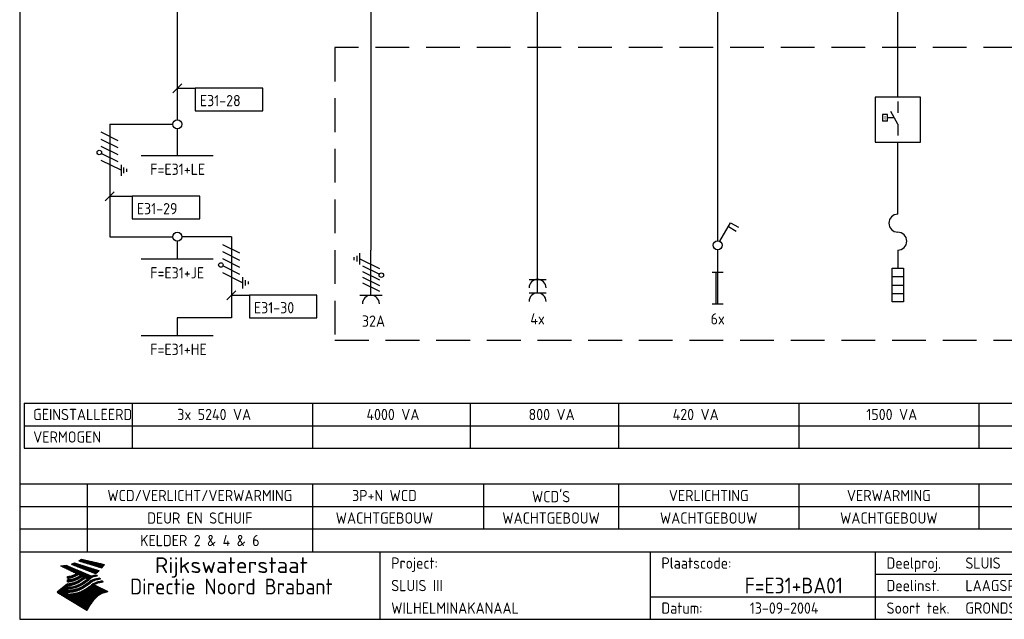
# Model space of a CAD drawing. Extents: x 10 to 411, y 10 to 290.
# Tile 1 of 3: x 10 to 229, y 10 to 143. Entities that reach past the tile are written whole.
import ezdxf
from ezdxf.enums import TextEntityAlignment as Align

# ---------------------------------------------------------------- set-up
doc = ezdxf.new("R2010")
doc.units = 0
doc.header["$LTSCALE"] = 15
doc.header["$MEASUREMENT"] = 0
doc.linetypes.add('DASHED', pattern=[0.75, 0.5, -0.25])
doc.layers.get('0').update_dxf_attribs({"linetype": 'CONTINUOUS'})
for name, color, linetype in [('0-25', 7, 'CONTINUOUS'), ('0-35', 2, 'CONTINUOUS'), ('0-50', 3, 'CONTINUOUS'), ('B-25', 7, 'CONTINUOUS'), ('S-25', 7, 'CONTINUOUS'), ('S-70', 5, 'CONTINUOUS')]:
    doc.layers.add(name, color=color, linetype=linetype)
doc.styles.add('BURO-018', font='BUROFONT.shx', dxfattribs={"height": 90})
doc.styles.add('ISO', font='iso.shx')
doc.styles.get("Standard").update_dxf_attribs({"font": 'iso.shx'})

# ---------------------------------------------------------------- blocks, each defined once
blk = doc.blocks.new('KADERA3')
at = {"layer": '0-25'}
for p, q in [((410, 35), (10, 35)), ((410, 30), (10, 30)), ((200, 20), (275, 20)), ((150, 15), (335, 15))]:
    blk.add_line(p, q, dxfattribs=at)
at = {"layer": '0-25', "color": 7}
for p, q in [((19.1, 21.89), (25.12, 19)), ((19.1, 21.89), (25.12, 19)), ((19.74, 21.92), (20.56, 21.92)), ((20.25, 21.97), (20.43, 21.97)), ((20.38, 21.99), (26.02, 19.59)), ((20.38, 21.99), (26.02, 19.59)), ((21.47, 22.25), (26.83, 20.19)), ((21.47, 22.25), (26.83, 20.19)), ((21.49, 22.25), (23.07, 22.25)), ((21.6, 22.2), (23.25, 22.2)), ((21.65, 22.31), (22.89, 22.31)), ((21.75, 22.14), (23.42, 22.14)), ((21.8, 22.37), (22.71, 22.37)), ((21.9, 22.08), (23.6, 22.08)), ((21.94, 22.42), (22.53, 22.42)), ((22.04, 22.03), (23.78, 22.03)), ((22.06, 22.48), (22.36, 22.48)), ((22.18, 22.53), (27.65, 20.8)), ((22.18, 22.53), (27.65, 20.8)), ((22.19, 21.97), (23.96, 21.97)), ((22.34, 21.92), (24.13, 21.92)), ((23.14, 22.99), (28.22, 21.46)), ((23.14, 22.99), (28.22, 21.46)), ((23.15, 22.98), (25.33, 22.98)), ((23.23, 23.04), (25.09, 23.04)), ((23.32, 23.1), (24.84, 23.1)), ((23.34, 22.93), (25.57, 22.93)), ((23.4, 23.15), (24.6, 23.15)), ((23.49, 23.21), (24.36, 23.21)), ((23.52, 22.87), (25.81, 22.87)), ((23.57, 23.27), (24.12, 23.27)), ((23.64, 23.32), (23.87, 23.32)), ((23.7, 23.36), (28.82, 22.17)), ((23.7, 23.36), (28.82, 22.17)), ((23.71, 22.82), (26.06, 22.82)), ((23.9, 22.76), (26.3, 22.76)), ((24.09, 22.7), (26.54, 22.7)), ((24.27, 22.65), (26.78, 22.65)), ((24.46, 22.59), (27.03, 22.59)), ((24.65, 22.53), (27.27, 22.53)), ((24.84, 22.48), (27.51, 22.48)), ((25.02, 22.42), (27.75, 22.42)), ((25.21, 22.37), (28, 22.37)), ((25.4, 22.31), (28.24, 22.31)), ((25.58, 22.25), (28.48, 22.25)), ((25.77, 22.2), (28.72, 22.2)), ((25.96, 22.14), (28.79, 22.14)), ((26.15, 22.08), (28.75, 22.08)), ((26.33, 22.03), (28.71, 22.03)), ((26.52, 21.97), (28.66, 21.97)), ((26.71, 21.92), (28.62, 21.92)), ((19.17, 21.86), (20.7, 21.86)), ((19.29, 21.8), (20.83, 21.8)), ((19.4, 21.75), (20.96, 21.75)), ((19.52, 21.69), (21.09, 21.69)), ((19.64, 21.63), (21.22, 21.63)), ((19.75, 21.58), (21.36, 21.58)), ((19.87, 21.52), (21.49, 21.52)), ((19.99, 21.47), (21.62, 21.47)), ((20.11, 21.41), (21.75, 21.41)), ((20.22, 21.35), (21.88, 21.35)), ((20.34, 21.3), (22.02, 21.3)), ((20.46, 21.24), (22.15, 21.24)), ((20.57, 21.18), (22.28, 21.18)), ((20.69, 21.13), (22.41, 21.13)), ((20.81, 21.07), (22.55, 21.07)), ((20.92, 21.02), (22.68, 21.02)), ((21.04, 20.96), (22.81, 20.96)), ((21.16, 20.9), (22.94, 20.9)), ((21.27, 20.85), (23.07, 20.85)), ((21.39, 20.79), (23.21, 20.79)), ((21.51, 20.73), (23.34, 20.73)), ((21.62, 19.72), (22.59, 19.72)), ((21.63, 20.68), (23.47, 20.68)), ((21.74, 20.62), (23.6, 20.62)), ((21.8, 19.78), (22.69, 19.78)), ((21.86, 20.57), (23.73, 20.57)), ((21.96, 19.83), (22.79, 19.83)), ((21.98, 20.51), (23.87, 20.51)), ((22.09, 20.45), (24, 20.45)), ((22.11, 19.89), (22.89, 19.89)), ((22.21, 20.4), (24.13, 20.4)), ((22.24, 19.95), (22.99, 19.95)), ((22.33, 20.34), (24.26, 20.34)), ((22.37, 20), (23.08, 20)), ((22.44, 20.28), (24.4, 20.28)), ((22.48, 21.86), (24.31, 21.86)), ((22.49, 20.06), (23.04, 20.06)), ((22.56, 20.23), (24.53, 20.23)), ((22.61, 20.12), (22.93, 20.12)), ((22.63, 21.8), (24.49, 21.8)), ((22.68, 20.17), (24.66, 20.17)), ((22.71, 20.17), (22.82, 20.17)), ((23.11, 20.02), (22.77, 20.2)), ((23.11, 20.02), (22.77, 20.2)), ((22.78, 21.75), (24.67, 21.75)), ((22.79, 20.12), (24.79, 20.12)), ((22.91, 20.06), (24.92, 20.06)), ((22.92, 21.69), (24.85, 21.69)), ((23.03, 20), (25.06, 20)), ((23.07, 21.63), (25.02, 21.63)), ((23.15, 19.95), (25.19, 19.95)), ((23.22, 21.58), (25.2, 21.58)), ((23.26, 19.89), (25.32, 19.89)), ((23.36, 21.52), (25.38, 21.52)), ((23.38, 19.83), (25.45, 19.83)), ((23.45, 19.7), (23.58, 19.79)), ((23.45, 19.7), (23.58, 19.79)), ((23.48, 19.72), (23.7, 19.72)), ((23.5, 19.78), (25.58, 19.78)), ((23.51, 21.47), (25.56, 21.47)), ((23.56, 19.78), (23.59, 19.78)), ((23.58, 19.79), (23.9, 19.62)), ((23.58, 19.79), (23.9, 19.62)), ((23.61, 19.72), (25.72, 19.72)), ((23.66, 21.41), (25.74, 21.41)), ((23.8, 21.35), (25.91, 21.35)), ((23.95, 21.3), (26.09, 21.3)), ((24.09, 21.24), (26.27, 21.24)), ((24.24, 21.18), (26.45, 21.18)), ((24.39, 21.13), (26.62, 21.13)), ((24.53, 21.07), (26.8, 21.07)), ((24.68, 21.02), (26.98, 21.02)), ((24.83, 20.96), (27.16, 20.96)), ((24.97, 20.9), (27.34, 20.9)), ((25.12, 20.85), (27.51, 20.85)), ((25.27, 20.79), (27.63, 20.79)), ((25.41, 20.73), (27.57, 20.73)), ((25.56, 20.68), (27.51, 20.68)), ((25.71, 20.62), (27.44, 20.62)), ((25.85, 20.57), (27.37, 20.57)), ((26, 20.51), (27.29, 20.51)), ((26.15, 20.45), (27.22, 20.45)), ((26.29, 20.4), (27.14, 20.4)), ((26.44, 20.34), (27.06, 20.34)), ((26.44, 19.72), (27.18, 19.72)), ((26.59, 20.28), (26.97, 20.28)), ((26.73, 20.23), (26.89, 20.23)), ((26.9, 21.86), (28.57, 21.86)), ((27.08, 21.8), (28.52, 21.8)), ((27.13, 19.78), (27.25, 19.64)), ((27.13, 19.78), (27.25, 19.64)), ((27.27, 21.75), (28.48, 21.75)), ((27.46, 21.69), (28.43, 21.69)), ((27.65, 21.63), (28.38, 21.63)), ((27.83, 21.58), (28.33, 21.58)), ((28.02, 21.52), (28.28, 21.52)), ((28.21, 21.47), (28.22, 21.47)), ((20.58, 17.88), (18.3, 16)), ((20.58, 17.88), (18.3, 16)), ((20.15, 17.53), (21.26, 17.53)), ((20.22, 17.58), (21.51, 17.58)), ((20.29, 17.64), (21.72, 17.64)), ((20.35, 17.7), (21.9, 17.7)), ((20.42, 17.75), (22.07, 17.75)), ((20.49, 17.81), (22.22, 17.81)), ((20.56, 17.87), (22.36, 17.87)), ((20.6, 19.11), (20.58, 19.51)), ((20.6, 19.11), (20.58, 19.51)), ((20.58, 19.5), (22.09, 19.5)), ((20.58, 19.44), (21.95, 19.44)), ((20.59, 19.38), (21.79, 19.38)), ((20.59, 19.33), (21.62, 19.33)), ((20.59, 19.27), (21.42, 19.27)), ((20.6, 19.22), (21.2, 19.22)), ((20.6, 19.16), (20.93, 19.16)), ((20.6, 19.11), (20.69, 19.12)), ((20.6, 19.11), (20.69, 19.12)), ((20.6, 18.79), (20.77, 18.81)), ((20.6, 18.79), (20.77, 18.81)), ((20.6, 18.29), (20.6, 18.79)), ((20.6, 18.29), (20.6, 18.79)), ((20.6, 18.77), (22.46, 18.77)), ((20.6, 18.71), (22.33, 18.71)), ((20.6, 18.65), (22.19, 18.65)), ((20.6, 18.6), (22.04, 18.6)), ((20.6, 18.54), (21.87, 18.54)), ((20.6, 18.48), (21.68, 18.48)), ((20.6, 18.43), (21.46, 18.43)), ((20.6, 18.37), (21.21, 18.37)), ((20.6, 18.32), (20.87, 18.32)), ((20.6, 18.29), (20.88, 18.32)), ((20.6, 18.29), (20.88, 18.32)), ((20.6, 17.88), (20.86, 17.91)), ((20.6, 17.88), (20.86, 17.91)), ((20.9, 19.55), (22.23, 19.55)), ((20.9, 18.82), (22.59, 18.82)), ((20.98, 17.92), (22.5, 17.92)), ((21.19, 19.61), (22.35, 19.61)), ((21.32, 18.88), (22.71, 18.88)), ((21.32, 17.98), (22.62, 17.98)), ((21.42, 19.67), (22.47, 19.67)), ((21.59, 18.03), (22.74, 18.03)), ((21.61, 18.93), (22.82, 18.93)), ((21.8, 18.09), (22.85, 18.09)), ((21.84, 18.99), (22.92, 18.99)), ((21.99, 18.15), (22.95, 18.15)), ((22.03, 19.05), (23.03, 19.05)), ((22.16, 18.2), (23.05, 18.2)), ((22.21, 19.1), (23.12, 19.1)), ((22.31, 18.26), (23.15, 18.26)), ((22.36, 19.16), (23.22, 19.16)), ((22.45, 18.32), (23.24, 18.32)), ((22.51, 19.22), (23.3, 19.22)), ((22.59, 18.37), (23.33, 18.37)), ((22.64, 19.27), (23.39, 19.27)), ((22.71, 18.43), (23.42, 18.43)), ((22.71, 17.53), (23.47, 17.53)), ((22.77, 19.33), (23.47, 19.33)), ((22.83, 18.48), (23.5, 18.48)), ((22.84, 17.58), (23.57, 17.58)), ((22.89, 19.38), (23.55, 19.38)), ((22.94, 18.54), (23.58, 18.54)), ((22.97, 17.64), (23.67, 17.64)), ((23, 19.44), (23.63, 19.44)), ((23.04, 18.6), (23.66, 18.6)), ((23.1, 19.5), (23.72, 19.5)), ((23.1, 17.7), (23.77, 17.7)), ((23.14, 18.65), (23.74, 18.65)), ((23.21, 19.55), (23.8, 19.55)), ((23.21, 17.75), (23.86, 17.75)), ((23.24, 18.71), (23.82, 18.71)), ((23.3, 19.61), (23.88, 19.61)), ((23.32, 17.81), (23.95, 17.81)), ((23.33, 18.77), (23.91, 18.77)), ((23.39, 19.67), (23.81, 19.67)), ((23.42, 18.82), (23.99, 18.82)), ((23.42, 17.87), (24.03, 17.87)), ((23.51, 18.88), (24.07, 18.88)), ((23.52, 17.92), (24.11, 17.92)), ((23.54, 18.9), (24.3, 19.42)), ((23.54, 18.9), (24.3, 19.42)), ((23.56, 19.39), (23.9, 19.62)), ((23.56, 19.39), (23.9, 19.62)), ((23.59, 18.93), (24.15, 18.93)), ((23.62, 17.98), (24.2, 17.98)), ((23.65, 18.59), (24.62, 19.25)), ((23.65, 18.59), (24.62, 19.25)), ((23.67, 18.99), (24.23, 18.99)), ((23.71, 18.03), (24.28, 18.03)), ((23.73, 19.67), (25.85, 19.67)), ((23.75, 19.05), (24.32, 19.05)), ((23.79, 18.09), (24.36, 18.09)), ((23.83, 19.1), (24.4, 19.1)), ((23.85, 19.61), (25.98, 19.61)), ((23.88, 18.15), (24.44, 18.15)), ((23.92, 19.16), (24.48, 19.16)), ((23.94, 18.19), (25.23, 19.07)), ((23.94, 18.19), (25.23, 19.07)), ((23.96, 19.55), (25.96, 19.55)), ((23.96, 18.2), (24.53, 18.2)), ((24, 19.22), (24.56, 19.22)), ((24.04, 18.26), (24.61, 18.26)), ((24.06, 17.88), (25.34, 18.76)), ((24.06, 17.88), (25.34, 18.76)), ((24.08, 19.5), (25.88, 19.5)), ((24.08, 19.27), (24.58, 19.27)), ((24.13, 18.32), (24.69, 18.32)), ((24.16, 19.33), (24.47, 19.33)), ((24.2, 19.44), (25.79, 19.44)), ((24.21, 18.37), (24.77, 18.37)), ((24.24, 17.48), (25.52, 18.36)), ((24.24, 17.48), (25.52, 18.36)), ((24.25, 19.38), (24.36, 19.38)), ((24.29, 18.43), (24.85, 18.43)), ((24.3, 19.42), (24.62, 19.25)), ((24.3, 19.42), (24.62, 19.25)), ((24.31, 19.38), (25.71, 19.38)), ((24.31, 17.53), (24.87, 17.53)), ((24.35, 17.17), (25.64, 18.05)), ((24.35, 17.17), (25.64, 18.05)), ((24.37, 18.48), (24.94, 18.48)), ((24.39, 17.58), (24.96, 17.58)), ((24.43, 19.33), (25.62, 19.33)), ((24.45, 18.54), (25.02, 18.54)), ((24.47, 17.64), (25.04, 17.64)), ((24.54, 18.6), (25.1, 18.6)), ((24.55, 19.27), (25.54, 19.27)), ((24.56, 17.7), (25.12, 17.7)), ((24.62, 18.65), (25.18, 18.65)), ((24.63, 16.72), (25.91, 17.6)), ((24.63, 16.72), (25.91, 17.6)), ((24.64, 17.75), (25.2, 17.75)), ((24.67, 19.22), (25.45, 19.22)), ((24.7, 18.71), (25.27, 18.71)), ((24.72, 17.81), (25.29, 17.81)), ((24.78, 19.16), (25.37, 19.16)), ((24.78, 18.77), (25.34, 18.77)), ((24.8, 17.87), (25.37, 17.87)), ((24.87, 18.82), (25.4, 18.82)), ((24.89, 17.92), (25.45, 17.92)), ((24.9, 19.1), (25.28, 19.1)), ((24.95, 18.88), (25.45, 18.88)), ((24.97, 17.98), (25.53, 17.98)), ((25.02, 19.05), (25.2, 19.05)), ((25.03, 18.93), (25.51, 18.93)), ((25.05, 18.03), (25.61, 18.03)), ((25.11, 18.99), (25.57, 18.99)), ((26.02, 19.59), (25.12, 19)), ((26.02, 19.59), (25.12, 19)), ((25.13, 18.09), (25.68, 18.09)), ((25.19, 19.05), (25.63, 19.05)), ((25.21, 18.15), (25.75, 18.15)), ((25.26, 19.1), (25.7, 19.1)), ((25.3, 18.2), (25.82, 18.2)), ((25.33, 19.16), (25.77, 19.16)), ((25.38, 18.26), (25.89, 18.26)), ((25.39, 19.22), (25.85, 19.22)), ((25.46, 18.32), (25.97, 18.32)), ((25.47, 19.27), (25.93, 19.27)), ((25.54, 19.33), (26.03, 19.33)), ((25.54, 18.37), (26.06, 18.37)), ((25.62, 18.43), (26.14, 18.43)), ((25.63, 19.38), (26.13, 19.38)), ((25.7, 18.48), (26.24, 18.48)), ((25.72, 19.44), (26.24, 19.44)), ((25.79, 18.54), (26.34, 18.54)), ((25.81, 17.53), (26.87, 17.53)), ((25.82, 19.5), (26.36, 19.5)), ((25.89, 18.6), (26.46, 18.6)), ((25.89, 17.58), (26.76, 17.58)), ((25.93, 19.55), (26.53, 19.55)), ((25.96, 17.64), (26.64, 17.64)), ((25.99, 18.65), (26.58, 18.65)), ((26.04, 17.7), (26.59, 17.7)), ((26.06, 19.61), (26.85, 19.61)), ((26.1, 18.71), (26.72, 18.71)), ((26.12, 17.75), (26.67, 17.75)), ((26.2, 17.81), (26.76, 17.81)), ((26.21, 19.67), (27.23, 19.67)), ((26.23, 18.77), (26.89, 18.77)), ((26.29, 17.87), (26.86, 17.87)), ((26.37, 18.82), (27.09, 18.82)), ((26.39, 17.92), (26.97, 17.92)), ((26.49, 17.98), (27.09, 17.98)), ((26.53, 18.88), (27.34, 18.88)), ((26.56, 17.68), (29.54, 16.2)), ((26.56, 17.68), (29.54, 16.2)), ((26.6, 18.03), (27.22, 18.03)), ((26.72, 18.09), (27.38, 18.09)), ((26.73, 18.93), (27.66, 18.93)), ((26.85, 18.15), (27.56, 18.15)), ((26.99, 18.99), (27.9, 18.99)), ((27, 18.2), (27.8, 18.2)), ((27.18, 18.26), (28.13, 18.26)), ((27.26, 19.05), (27.84, 19.05)), ((27.39, 18.32), (28.47, 18.32)), ((27.7, 18.37), (28.49, 18.37)), ((27.78, 19.1), (27.93, 18.96)), ((27.78, 19.1), (27.93, 18.96)), ((28, 18.43), (28.44, 18.43)), ((28.39, 18.48), (28.54, 18.32)), ((28.39, 18.48), (28.54, 18.32)), ((24.94, 11.97), (18.3, 16)), ((24.94, 11.97), (18.3, 16)), ((18.31, 16.01), (20.96, 16.01)), ((18.38, 16.07), (21.46, 16.07)), ((18.38, 15.95), (20.6, 15.95)), ((18.45, 16.12), (21.88, 16.12)), ((18.47, 15.9), (20.6, 15.9)), ((18.52, 16.18), (22.15, 16.18)), ((18.57, 15.84), (20.6, 15.84)), ((18.59, 16.23), (22.38, 16.23)), ((18.65, 16.29), (22.58, 16.29)), ((18.66, 15.78), (20.6, 15.78)), ((18.72, 16.35), (22.75, 16.35)), ((18.75, 15.73), (20.6, 15.73)), ((18.79, 16.4), (22.91, 16.4)), ((18.85, 15.67), (20.6, 15.67)), ((18.86, 16.46), (20.6, 16.46)), ((18.93, 16.52), (20.6, 16.52)), ((18.94, 15.62), (20.6, 15.62)), ((18.99, 16.57), (20.6, 16.57)), ((19.03, 15.56), (27.83, 15.56)), ((19.06, 16.63), (20.6, 16.63)), ((19.12, 15.5), (27.75, 15.5)), ((19.13, 16.68), (20.6, 16.68)), ((19.2, 16.74), (20.6, 16.74)), ((19.22, 15.45), (27.66, 15.45)), ((19.27, 16.8), (20.6, 16.8)), ((19.31, 15.39), (27.58, 15.39)), ((19.33, 16.85), (21.07, 16.85)), ((19.4, 16.91), (21.55, 16.91)), ((19.4, 15.33), (27.5, 15.33)), ((19.47, 16.97), (21.88, 16.97)), ((19.54, 17.02), (22.13, 17.02)), ((19.61, 17.08), (22.34, 17.08)), ((19.67, 17.13), (20.6, 17.13)), ((19.74, 17.19), (20.6, 17.19)), ((19.81, 17.25), (20.6, 17.25)), ((19.88, 17.3), (20.6, 17.3)), ((19.95, 17.36), (20.6, 17.36)), ((20.01, 17.42), (20.6, 17.42)), ((20.08, 17.47), (20.93, 17.47)), ((20.6, 17.43), (20.97, 17.48)), ((20.6, 17.43), (20.97, 17.48)), ((20.6, 17.43), (20.6, 17.09)), ((20.6, 17.43), (20.6, 17.09)), ((20.6, 17.09), (21.26, 17.16)), ((20.6, 17.09), (21.26, 17.16)), ((20.6, 16.8), (21.37, 16.89)), ((20.6, 16.8), (21.37, 16.89)), ((20.6, 16.8), (20.6, 16.45)), ((20.6, 16.8), (20.6, 16.45)), ((20.6, 16.45), (21.56, 16.56)), ((20.6, 16.45), (21.56, 16.56)), ((20.6, 15.97), (21.67, 16.09)), ((20.6, 15.97), (21.67, 16.09)), ((20.6, 15.97), (20.6, 15.58)), ((20.6, 15.97), (20.6, 15.58)), ((20.6, 15.58), (21.95, 15.73)), ((20.6, 15.58), (21.95, 15.73)), ((20.7, 16.46), (23.06, 16.46)), ((20.94, 15.62), (27.92, 15.62)), ((21.02, 17.13), (22.53, 17.13)), ((21.2, 16.52), (23.2, 16.52)), ((21.45, 15.67), (28.01, 15.67)), ((21.47, 17.19), (22.7, 17.19)), ((21.72, 16.57), (23.32, 16.57)), ((21.77, 17.25), (22.85, 17.25)), ((21.96, 15.73), (28.11, 15.73)), ((22.01, 17.3), (22.99, 17.3)), ((22.1, 16.63), (23.44, 16.63)), ((22.21, 17.36), (23.12, 17.36)), ((22.34, 15.78), (28.21, 15.78)), ((22.38, 16.68), (23.56, 16.68)), ((22.39, 17.42), (23.24, 17.42)), ((22.56, 17.47), (23.36, 17.47)), ((22.6, 16.74), (23.66, 16.74)), ((22.62, 15.84), (28.33, 15.84)), ((22.79, 16.8), (23.77, 16.8)), ((22.84, 15.9), (28.52, 15.9)), ((22.96, 16.85), (23.86, 16.85)), ((23.04, 15.95), (28.71, 15.95)), ((23.12, 16.91), (23.96, 16.91)), ((23.21, 16.01), (28.9, 16.01)), ((23.26, 16.97), (24.05, 16.97)), ((23.37, 16.07), (29.08, 16.07)), ((23.39, 17.02), (24.14, 17.02)), ((23.51, 16.12), (29.27, 16.12)), ((23.52, 17.08), (24.22, 17.08)), ((23.63, 17.13), (24.3, 17.13)), ((29.41, 16.17), (23.65, 16.17)), ((23.75, 17.19), (24.38, 17.19)), ((23.77, 16.23), (29.47, 16.23)), ((23.85, 17.25), (24.46, 17.25)), ((23.89, 16.29), (29.36, 16.29)), ((23.95, 17.3), (24.55, 17.3)), ((24, 16.35), (29.24, 16.35)), ((24.05, 17.36), (24.63, 17.36)), ((24.11, 16.4), (29.13, 16.4)), ((24.14, 17.42), (24.71, 17.42)), ((24.21, 16.46), (29.02, 16.46)), ((24.23, 17.47), (24.79, 17.47)), ((24.31, 16.52), (28.91, 16.52)), ((24.4, 16.57), (28.79, 16.57)), ((24.49, 16.63), (28.68, 16.63)), ((24.57, 16.68), (28.57, 16.68)), ((24.66, 16.74), (28.45, 16.74)), ((24.74, 16.8), (28.34, 16.8)), ((24.82, 16.85), (28.23, 16.85)), ((24.9, 16.91), (28.11, 16.91)), ((24.99, 16.97), (28, 16.97)), ((25.07, 17.02), (27.89, 17.02)), ((25.15, 17.08), (27.77, 17.08)), ((25.23, 17.13), (27.66, 17.13)), ((25.31, 17.19), (27.55, 17.19)), ((25.4, 17.25), (27.43, 17.25)), ((25.48, 17.3), (27.32, 17.3)), ((25.56, 17.36), (27.21, 17.36)), ((25.64, 17.42), (27.1, 17.42)), ((25.73, 17.47), (26.98, 17.47)), ((28.29, 15.83), (29.54, 16.2)), ((28.29, 15.83), (29.54, 16.2)), ((29.54, 16.2), (29.45, 16.17)), ((29.54, 16.2), (29.45, 16.17)), ((29.46, 16.18), (29.47, 16.18)), ((19.49, 15.28), (27.43, 15.28)), ((19.59, 15.22), (27.36, 15.22)), ((19.68, 15.17), (27.29, 15.17)), ((19.77, 15.11), (27.22, 15.11)), ((19.86, 15.05), (27.15, 15.05)), ((19.96, 15), (27.09, 15)), ((20.05, 14.94), (27.02, 14.94)), ((20.14, 14.88), (26.96, 14.88)), ((20.24, 14.83), (26.9, 14.83)), ((20.33, 14.77), (26.84, 14.77)), ((20.42, 14.72), (26.79, 14.72)), ((20.51, 14.66), (26.73, 14.66)), ((20.61, 14.6), (26.68, 14.6)), ((20.7, 14.55), (26.62, 14.55)), ((20.79, 14.49), (26.57, 14.49)), ((20.88, 14.43), (26.52, 14.43)), ((20.98, 14.38), (26.47, 14.38)), ((21.07, 14.32), (26.42, 14.32)), ((21.16, 14.27), (26.38, 14.27)), ((21.25, 14.21), (26.33, 14.21)), ((21.35, 14.15), (26.29, 14.15)), ((21.44, 14.1), (26.24, 14.1)), ((21.53, 14.04), (26.2, 14.04)), ((21.63, 13.98), (26.16, 13.98)), ((21.72, 13.93), (26.12, 13.93)), ((21.81, 13.87), (26.08, 13.87)), ((21.9, 13.82), (26.04, 13.82)), ((22, 13.76), (26, 13.76)), ((22.09, 13.7), (25.96, 13.7)), ((22.18, 13.65), (25.93, 13.65)), ((22.27, 13.59), (25.89, 13.59)), ((22.37, 13.53), (25.86, 13.53)), ((22.46, 13.48), (25.82, 13.48)), ((22.55, 13.42), (25.79, 13.42)), ((22.65, 13.37), (25.76, 13.37)), ((22.74, 13.31), (25.73, 13.31)), ((22.83, 13.25), (25.69, 13.25)), ((22.92, 13.2), (25.66, 13.2)), ((23.02, 13.14), (25.63, 13.14)), ((24.94, 11.97), (25.81, 13.45)), ((24.94, 11.97), (25.81, 13.45)), ((23.11, 13.08), (25.59, 13.08)), ((23.2, 13.03), (25.56, 13.03)), ((23.29, 12.97), (25.53, 12.97)), ((23.39, 12.92), (25.5, 12.92)), ((23.48, 12.86), (25.46, 12.86)), ((23.57, 12.8), (25.43, 12.8)), ((23.66, 12.75), (25.4, 12.75)), ((23.76, 12.69), (25.36, 12.69)), ((23.85, 12.63), (25.33, 12.63)), ((23.94, 12.58), (25.3, 12.58)), ((24.04, 12.52), (25.26, 12.52)), ((24.13, 12.47), (25.23, 12.47)), ((24.22, 12.41), (25.2, 12.41)), ((24.31, 12.35), (25.17, 12.35)), ((24.41, 12.3), (25.13, 12.3)), ((24.5, 12.24), (25.1, 12.24)), ((24.59, 12.18), (25.07, 12.18)), ((24.68, 12.13), (25.03, 12.13)), ((24.78, 12.07), (25, 12.07)), ((24.87, 12.02), (24.97, 12.02))]:
    blk.add_line(p, q, dxfattribs=at)
for centre, radius, start, end in [((19.15, 29.7), 7.8, 269.6055, 279.0886), ((19.15, 29.7), 7.8, 269.6055, 279.0886), ((19.84, 27.26), 5.27, 288.0217, 296.3084), ((19.84, 27.26), 5.27, 288.0217, 296.3084), ((20.49, 27.56), 5.28, 300.0654, 307.393), ((20.49, 27.56), 5.28, 300.0654, 307.393), ((21.95, 27.32), 8.59, 316.9248, 323.1399), ((21.95, 27.32), 8.59, 316.9248, 323.1399), ((19.93, 25.38), 5.91, 276.3402, 298.7463), ((19.93, 25.38), 5.91, 276.3402, 298.7463), ((19.84, 25.09), 6.03, 278.129, 302.868), ((19.84, 25.09), 6.03, 278.129, 302.868), ((20.35, 24.56), 5.76, 274.164, 302.5474), ((20.35, 24.56), 5.76, 274.164, 302.5474), ((27.05, 17.17), 2.63, 107.4286, 133.7799), ((27.05, 17.17), 2.63, 107.4286, 133.7799), ((27.01, 16.84), 2.93, 87.7348, 104.8316), ((27.01, 16.84), 2.93, 87.7348, 104.8316), ((24.11, 24.7), 5.26, 301.1147, 312.2814), ((24.11, 24.7), 5.26, 301.1147, 312.2814), ((20.21, 23.78), 5.91, 273.6149, 304.3803), ((20.21, 23.78), 5.91, 273.6149, 304.3803), ((20.05, 24.28), 6.02, 277.9472, 305.7139), ((20.05, 24.28), 6.02, 277.9472, 305.7139), ((20.04, 23.49), 6.09, 278.8115, 306.4242), ((20.04, 23.49), 6.09, 278.8115, 306.4242), ((20.53, 23.07), 5.96, 277.0519, 304.973), ((20.53, 23.07), 5.96, 277.0519, 304.973), ((20.72, 22.76), 5.91, 276.3402, 304.3803), ((20.72, 22.76), 5.91, 276.3402, 304.3803), ((27.45, 16.91), 2.81, 110.4143, 138.7411), ((27.45, 16.91), 2.81, 110.4143, 138.7411), ((27.57, 15.64), 3.4, 98.1566, 126.9045), ((27.57, 15.64), 3.4, 98.1566, 126.9045), ((27.91, 15.54), 3.39, 100.5835, 132.088), ((27.91, 15.54), 3.39, 100.5835, 132.088), ((28.21, 14.74), 3.67, 95.7581, 128.7216), ((28.21, 14.74), 3.67, 95.7581, 128.7216), ((27.37, 15.71), 3.93, 91.7838, 103.2817), ((27.37, 15.71), 3.93, 91.7838, 103.2817), ((28.4, 15.05), 3.21, 96.3886, 125.0052), ((28.4, 15.05), 3.21, 96.3886, 125.0052), ((27.82, 16.31), 2.8, 90.634, 105.1984), ((27.82, 16.31), 2.8, 90.634, 105.1984), ((28.19, 15.04), 3.93, 93.8342, 103.2817), ((28.19, 15.04), 3.93, 93.8342, 103.2817), ((28.58, 15.69), 2.8, 93.8141, 105.1984), ((28.58, 15.69), 2.8, 93.8141, 105.1984), ((28.95, 14.41), 3.93, 96.0135, 103.2817), ((28.95, 14.41), 3.93, 96.0135, 103.2817), ((21.06, 22.34), 5.81, 274.9043, 303.1745), ((21.06, 22.34), 5.81, 274.9043, 303.1745), ((20.82, 22.06), 6.04, 278.1111, 305.8489), ((20.82, 22.06), 6.04, 278.1111, 305.8489), ((21.3, 21.6), 5.91, 276.3402, 304.3803), ((21.3, 21.6), 5.91, 276.3402, 304.3803), ((31.24, 10.26), 6.3, 117.9568, 149.6251), ((31.24, 10.26), 6.3, 117.9568, 149.6251)]:
    blk.add_arc(centre, radius, start, end, dxfattribs=at)
at = {"layer": '0-35'}
for p, q in [((90, 25), (90, 10)), ((150, 25), (150, 10)), ((200, 25), (200, 10))]:
    blk.add_line(p, q, dxfattribs=at)
at = {"layer": '0-50'}
blk.add_line((10, 25), (410, 25), dxfattribs=at)
blk.add_lwpolyline([(10, 10), (410, 10), (410, 290), (10, 290)], close=True, dxfattribs=at)
at = {"layer": '0-25', "style": 'ISO'}
for s, p in [('Project:', (92.5, 22.5)), ('Plaatscode:', (152.5, 22.5)), ('Deelproj.', (202.5, 22.5)), ('Deelinst.', (202.5, 17.5)), ('Datum:', (152.5, 12.5)), ('Soort tek.', (202.5, 12.5))]:
    blk.add_text(s, height=2.5, dxfattribs=at).set_placement(p, align=Align.MIDDLE_LEFT)
for tag, p in [('STR1', (20, 287.5)), ('STR2', (40, 287.5)), ('STR3', (60, 287.5)), ('STR4', (80, 287.5)), ('STR5', (100, 287.5)), ('STR6', (120, 287.5)), ('STR7', (140, 287.5)), ('STR8', (160, 287.5)), ('STR9', (180, 287.5)), ('STR10', (200, 287.5)), ('STR11', (220, 287.5)), ('STR12', (240, 287.5)), ('STR13', (260, 287.5)), ('STR14', (280, 287.5)), ('STR15', (300, 287.5)), ('STR16', (320, 287.5)), ('STR17', (340, 287.5)), ('STR18', (360, 287.5)), ('STR19', (380, 287.5)), ('STR20', (400, 287.5)), ('W', (180, 12.5)), ('Z', (310, 12.5)), ('Y', (327.5, 12.5))]:
    blk.add_attdef(tag, text='', height=2.5, dxfattribs=at).set_placement(p, align=Align.MIDDLE)
for tag, p in [('N', (220, 22.5)), ('B', (92.5, 17.5)), ('P', (220, 17.5)), ('C', (92.5, 12.5)), ('U', (220, 12.5)), ('REV', (295, 12.5))]:
    blk.add_attdef(tag, text='', height=2.5, dxfattribs=at).set_placement(p, align=Align.MIDDLE_LEFT)
at = {"layer": '0-35', "style": 'ISO', "width": 1.00614}
blk.add_text('Rijkswaterstaat', height=3.5, dxfattribs=at).set_placement((40, 20.28), (74, 20.28), align=Align.FIT)
at = {"layer": '0-35', "color": 2, "style": 'ISO', "width": 0.948867}
blk.add_text('Directie Noord Brabant', height=3.5, dxfattribs=at).set_placement((34.5, 15.53), (79.5, 15.53), align=Align.FIT)
at = {"layer": '0-35', "style": 'ISO'}
blk.add_attdef('RNR', text='', height=3.5, dxfattribs=at).set_placement((305, 17.5), align=Align.MIDDLE)
for tag, p in [('X', (178.5, 17.5)), ('FORM', (402.5, 15))]:
    blk.add_attdef(tag, text='', height=3.5, dxfattribs=at).set_placement(p, align=Align.MIDDLE_LEFT)
at = {"layer": '0-50', "style": 'ISO'}
for tag, p in [('M', (342.5, 15)), ('O', (365, 15))]:
    blk.add_attdef(tag, text='', height=5, dxfattribs=at).set_placement(p, align=Align.MIDDLE)
blk.add_attdef('Q', text='', height=5, dxfattribs=at).set_placement((382.5, 15), align=Align.MIDDLE_LEFT)
blk = doc.blocks.new('A$C240868C7')
at = {"layer": '0-25'}
for p, q in [((0, 0), (0, -5)), ((15, 0), (0, 0)), ((15, -5), (15, 0)), ((0, -5), (15, -5))]:
    blk.add_line(p, q, dxfattribs=at)
at = {"layer": 'B-25', "style": 'ISO'}
blk.add_attdef('KA', (1, -4), '', height=2.5, dxfattribs=at)
blk = doc.blocks.new('A$C21862A14')
at = {"layer": 'S-25'}
for p, q in [((1.88, -0.94), (-1.88, 0.94)), ((1.88, -2.5), (-1.88, -0.62)), ((1.88, -4.06), (-1.88, -2.19)), ((1.88, -5.62), (-1.88, -3.75)), ((2.5, -7.5), (-1.88, -5.31)), ((2.5, -6.25), (2.5, -8.75)), ((3.12, -8.12), (3.12, -6.88)), ((3.75, -7.19), (3.75, -7.81))]:
    blk.add_line(p, q, dxfattribs=at)
blk.add_circle((-2.32, -3.53), 0.5, dxfattribs=at)
blk = doc.blocks.new('040112C')
at = {"layer": '0-25'}
for p, q in [((-1.25, -7.5), (-1.25, 0)), ((-1.25, 0), (1.25, 0)), ((1.25, 0), (1.25, -7.5)), ((-1.25, -1.875), (1.25, -1.875)), ((-1.25, -3.75), (1.25, -3.75)), ((-1.25, -5.625), (1.25, -5.625)), ((1.25, -7.5), (-1.25, -7.5))]:
    blk.add_line(p, q, dxfattribs=at)
at = {"layer": '0-25', "style": 'ISO'}
blk.add_attdef('OM1', (3, -8), '', height=2.5, dxfattribs=at)
at = {"layer": '0-35', "style": 'ISO'}
blk.add_attdef('KT', (3, -4), '', height=3.5, dxfattribs=at)
blk = doc.blocks.new('0303B2C')
at = {"layer": '0-25'}
for p, q in [((0, -10), (0, 0)), ((-3.75, -2.19), (-3.75, -1.56)), ((-3.12, -1.25), (-3.12, -2.5)), ((-2.5, -3.12), (-2.5, -0.62)), ((-2.5, -1.88), (1.88, -4.06)), ((-1.88, -3.44), (1.88, -5.31)), ((-1.88, -4.69), (1.88, -6.56)), ((-1.88, -5.94), (1.88, -7.81)), ((-1.88, -7.19), (1.88, -9.06)), ((-2.5, -10), (2.5, -10))]:
    blk.add_line(p, q, dxfattribs=at)
blk.add_circle((2.32, -5.54), 0.5, dxfattribs=at)
blk.add_arc((0, -11.88), 1.88, 0, 180, dxfattribs=at)
at = {"layer": '0-25', "style": 'ISO'}
blk.add_attdef('GR', (5, -15), '', height=2.5, dxfattribs=at)
at = {"layer": '0-35', "style": 'ISO'}
blk.add_attdef('KT', (5, -11), '', height=3.5, dxfattribs=at)
blk = doc.blocks.new('030301K')
at = {"layer": '0-25'}
for p, q in [((0, -5), (0, 0)), ((-1.875, -5), (1.875, -5))]:
    blk.add_line(p, q, dxfattribs=at)
blk.add_arc((0, -6.875), 1.875, 0, 180, dxfattribs=at)
at = {"layer": '0-25', "style": 'ISO'}
blk.add_attdef('GR', (5, -10), '', height=2.5, dxfattribs=at)
at = {"layer": '0-35', "style": 'ISO'}
blk.add_attdef('KT', (5, -6), '', height=3.5, dxfattribs=at)

msp = doc.modelspace()

# ---------------------------------------------------------------- linework, layer by layer
at = {"layer": '0-25'}
for p, q in [((205, 125), (205, 122.5)), ((205, 120), (203.44, 122.81)), ((202.72, 122.16), (201.62, 122.16)), ((201.62, 122.16), (201.62, 120.66)), ((202.72, 120.66), (201.62, 120.66)), ((202.72, 120.66), (202.72, 122.16)), ((204.22, 121.41), (202.72, 121.41)), ((205, 120), (205, 117.5)), ((205, 100), (205, 116)), ((410, 40), (10, 40))]:
    msp.add_line(p, q, dxfattribs=at)
at = {"layer": 'B-25'}
for p, q in [((11, 58), (395, 58)), ((11, 58), (11, 48)), ((35, 58), (35, 48)), ((75, 58), (75, 48)), ((110, 58), (110, 48)), ((143, 58), (143, 48)), ((183, 58), (183, 48)), ((223, 58), (223, 48)), ((11, 53), (395, 53)), ((11, 48), (395, 48))]:
    msp.add_line(p, q, dxfattribs=at)
at = {"layer": 'S-25'}
for p, q in [((45, 149), (45, 120.97)), ((88, 149), (88, 91.97)), ((125, 87.5), (125, 149)), ((165, 94.1), (165, 149)), ((205, 126), (205, 149)), ((44, 126.97), (46, 128.97)), ((45, 127.97), (49, 127.97)), ((210, 126), (200, 126)), ((200, 126), (200, 116)), ((210, 116), (210, 126)), ((30, 119.97), (44, 119.97)), ((30, 119.97), (30, 94.97)), ((45, 118.97), (45, 112.97)), ((200, 116), (210, 116)), ((29, 102.97), (31, 104.97)), ((30, 103.97), (35, 103.97)), ((167.38, 97.23), (169.11, 96.23)), ((30, 94.97), (44, 94.97)), ((57, 94.97), (46, 94.97)), ((57, 94.97), (57, 76.97)), ((45, 93.97), (45, 89.97)), ((165, 87.1), (165, 92.1)), ((205, 92), (205, 88)), ((163.75, 87.1), (166.25, 87.1)), ((164.69, 80.1), (164.69, 87.1)), ((165, 80.1), (165, 87.1)), ((56, 80.97), (58, 82.97)), ((57, 81.97), (61, 81.97)), ((163.75, 80.1), (166.25, 80.1)), ((57, 76.97), (45, 76.97)), ((45, 76.97), (45, 72.97)), ((25, 40), (25, 25)), ((75, 40), (75, 25)), ((113, 40), (113, 30)), ((143, 40), (143, 30)), ((183, 40), (183, 30)), ((223, 40), (223, 30))]:
    msp.add_line(p, q, dxfattribs=at)
at = {"layer": 'S-25', "linetype": 'DASHED'}
for p, q in [((80, 137), (80, 72)), ((299, 137), (80, 137)), ((80, 72), (299, 72))]:
    msp.add_line(p, q, dxfattribs=at)
at = {"layer": 'S-25'}
msp.add_lwpolyline([(165.5, 93.97), (167.88, 98.09), (169.61, 97.09)], dxfattribs=at)
for centre in [(45, 119.97), (45, 94.97), (165, 93.1)]:
    msp.add_circle(centre, 1, dxfattribs=at)
for centre, start, end in [((205, 98), 90, 270), ((205, 94), 270, 90)]:
    msp.add_arc(centre, 2, start, end, dxfattribs=at)
at = {"layer": 'S-70'}
for p, q in [((53, 112.97), (37, 112.97)), ((53, 89.97), (37, 89.97)), ((53, 72.97), (37, 72.97))]:
    msp.add_line(p, q, dxfattribs=at)

# ---------------------------------------------------------------- block references
for p, values in [((49, 127.97), {'KA': 'E31-28'}), ((35, 103.97), {'KA': 'E31-29'}), ((61, 81.97), {'KA': 'E31-30'})]:
    msp.add_blockref('A$C240868C7', p).add_auto_attribs(values)
for p in [(30, 117.24), (57, 92.24)]:
    msp.add_blockref('A$C21862A14', p)
at = {"layer": '0-25'}
ref = msp.add_blockref('0303B2C', (88, 91.97), dxfattribs=at)
ref.add_attrib('GR', '32A', (86, 75), dxfattribs={"height": 2.5, "style": 'ISO'})
for name, p in [('030301K', (125, 90.5)), ('030301K', (125, 87.5)), ('040112C', (205, 88))]:
    msp.add_blockref(name, p, dxfattribs=at)
at = {"layer": 'S-25'}
ref = msp.add_blockref('KADERA3', (0, 0), dxfattribs=at)
ref.add_attrib('B', 'SLUIS III', dxfattribs={"layer": '0-25', "height": 2.5, "style": 'ISO'}).set_placement((92.5, 17.5), align=Align.MIDDLE_LEFT)
ref.add_attrib('C', 'WILHELMINAKANAAL', dxfattribs={"layer": '0-25', "height": 2.5, "style": 'ISO'}).set_placement((92.5, 12.5), align=Align.MIDDLE_LEFT)
ref.add_attrib('N', 'SLUIS', dxfattribs={"layer": '0-25', "height": 2.5, "style": 'ISO'}).set_placement((220, 22.5), align=Align.MIDDLE_LEFT)
ref.add_attrib('P', 'LAAGSPANNINGSVERDELING', dxfattribs={"layer": '0-25', "height": 2.5, "style": 'ISO'}).set_placement((220, 17.5), align=Align.MIDDLE_LEFT)
ref.add_attrib('U', 'GRONDSCHEMA', dxfattribs={"layer": '0-25', "height": 2.5, "style": 'ISO'}).set_placement((220, 12.5), align=Align.MIDDLE_LEFT)
ref.add_attrib('X', 'F=E31+BA01', dxfattribs={"layer": '0-35', "height": 3.5, "style": 'ISO'}).set_placement((171, 17.5), align=Align.MIDDLE_LEFT)
ref.add_attrib('W', '13-09-2004', dxfattribs={"layer": '0-25', "height": 2.5, "style": 'ISO'}).set_placement((179.75, 12.5), align=Align.MIDDLE)

# ---------------------------------------------------------------- texts
at = {"layer": '0-25', "style": 'BURO-018'}
msp.add_text('t', height=0.9, dxfattribs=at).set_placement((202.17, 121.41), align=Align.MIDDLE)
at = {"layer": 'B-25'}
for s, p in [('F=E31+LE', (39, 108.72)), ('F=E31+JE', (39, 85.72)), ('F=E31+HE', (39, 68.72))]:
    msp.add_text(s, height=2.5, dxfattribs=at).set_placement(p)
for s, p in [('4x', (125, 76.75)), ('6x', (165, 76.75)), ('WCD/VERLICHT/VERWARMING', (50, 37.5)), ('3P+N WCD', (91, 37.5)), ("WCD'S", (128, 37.5)), ('VERLICHTING', (163, 37.5)), ('VERWARMING', (203, 37.5)), ('DEUR EN SCHUIF', (50, 32.5)), ('WACHTGEBOUW', (91, 32.5)), ('WACHTGEBOUW', (128, 32.5)), ('WACHTGEBOUW', (163, 32.5)), ('WACHTGEBOUW', (203, 32.5)), ('KELDER 2 & 4 & 6', (50, 27.5))]:
    msp.add_text(s, height=2.5, dxfattribs=at).set_placement(p, align=Align.MIDDLE)
for s, p in [('GEINSTALLEERD', (13, 55.5)), ('3x 5240 VA', (45, 55.5)), ('4000 VA', (87, 55.5)), ('800 VA', (123, 55.5)), ('420 VA', (155, 55.5)), ('1500 VA', (198, 55.5)), ('VERMOGEN', (13, 50.5))]:
    msp.add_text(s, height=2.5, dxfattribs=at).set_placement(p, align=Align.MIDDLE_LEFT)

doc.saveas('drawing.dxf')
